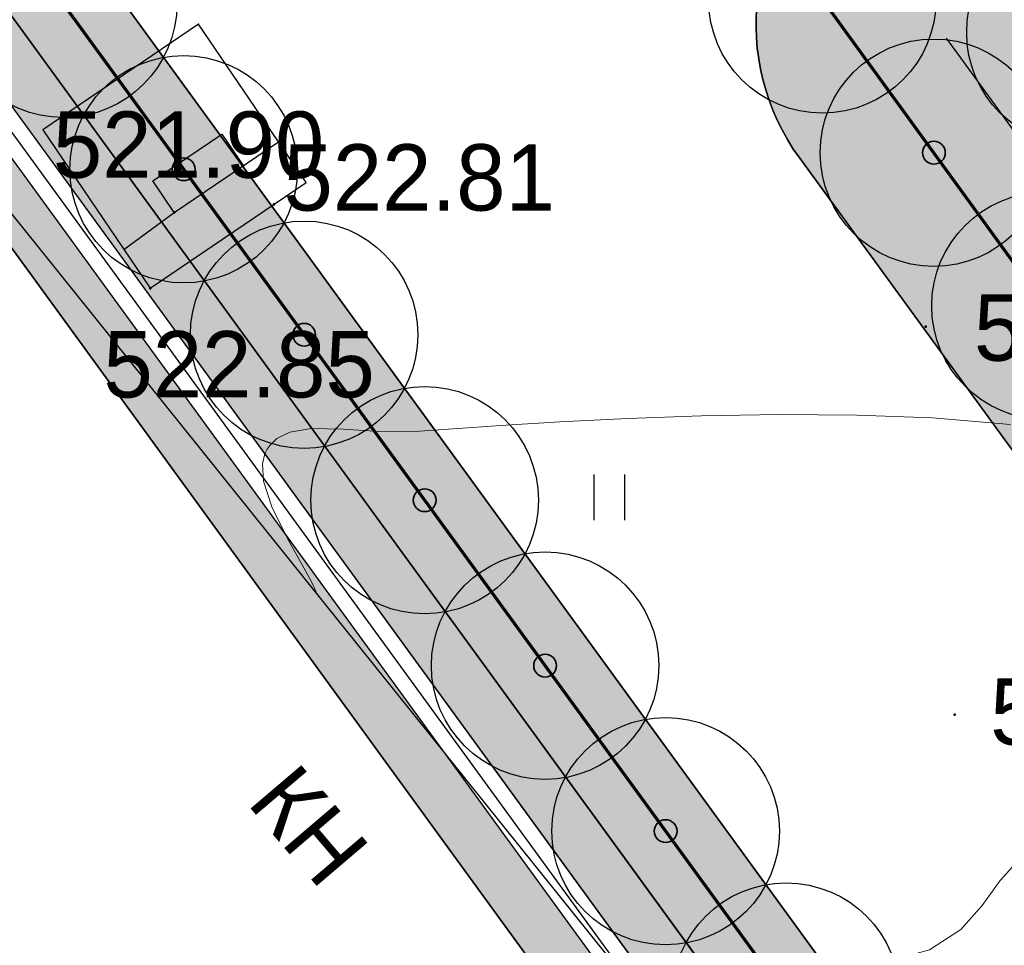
# Model space of a CAD drawing. Header units: millimetres. Extents: x -76021 to 1074922, y 19208 to 400534.
# Tile 8 of 108: x 173666 to 186649, y 72796 to 85008. Entities that reach past the tile are written whole.
import ezdxf

# ---------------------------------------------------------------- set-up
doc = ezdxf.new("R2010")
doc.units = ezdxf.units.MM
for name, color, linetype in [('(004) Точки рельефа', 7, 'Continuous'), ('(004a) Точки рельефа (отк.)', 7, 'Continuous'), ('(007) Здания', 7, 'Continuous'), ('(014) Водопровод', 5, 'ИК_Водопровод -------в--------'), ('(031) Горизонтали', 42, 'Continuous'), ('(035) Откосы', 7, 'Continuous'), ('(036) Растительность', 7, 'Continuous'), ('GLUXOY OG', 7, 'Continuous')]:
    doc.layers.add(name, color=color, linetype=linetype)
doc.layers.add('В3', color=5, linetype='производственный водопровод', lineweight=50)
doc.styles.add('D-431', font='txt')
doc.styles.add('P-131', font='txt')
doc.styles.get("Standard").update_dxf_attribs({"font": 'arial.ttf'})
doc.linetypes.add('GAZ_VOZDUSH', pattern='A,1,-2,["~",Standard,S=3,R=0,X=-1.5,Y=-1.5],-1,10', length=14)
doc.linetypes.add('ИК_Водопровод -------в--------', pattern='A,9,-0.6,["В",Standard,S=1.199999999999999,R=0,X=0,Y=-0.6],-1.199999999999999', length=10.8)
doc.linetypes.add('ОГРАДА_ГЛИН', pattern='A,4,["|",Standard,S=0.8,R=0,X=0,Y=-0.8],0.5,["|",Standard,S=0.8,R=0,X=0,Y=-0.8],3.5', length=8)
doc.linetypes.add('ОТКОСЫ_НЕУКР1', pattern='A,0.5,["|",Standard,S=-1.199999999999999,R=0,X=0,Y=1.199999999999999],1,["|",Standard,S=-0.5,R=0,X=0,Y=0.5],0.5', length=2)
doc.linetypes.add('производственный водопровод', pattern='A,5,-0.5,["В3",Standard,S=0.7,R=0,X=0,Y=-0.35],-2', length=7.5)

# ---------------------------------------------------------------- blocks, each defined once
blk = doc.blocks.new('I04010')
for p, q in [((-0.4122729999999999, 0.0071460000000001), (-0.4122729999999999, 1.207145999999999)), ((0.3877269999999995, 1.207145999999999), (0.3877269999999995, 0.0071460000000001))]:
    blk.add_line(p, q)
blk = doc.blocks.new('A$C05d28b1e')
at = {"layer": '(004) Точки рельефа', "color": 0}
blk.add_point((-98722, -119777), dxfattribs=at)
at = {"layer": '(004) Точки рельефа', "color": 7, "linetype": 'ByBlock', "lineweight": -2}
for p in [(-99043, -122260), (-99360, -123261), (-89136, -123768), (-88753.15272789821, -128887.1066959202)]:
    blk.add_point(p, dxfattribs=at)
at = {"layer": '(004a) Точки рельефа (отк.)', "color": 7, "linetype": 'ByBlock', "lineweight": -2}
blk.add_point((-97729, -122155), dxfattribs=at)
at = {"layer": '(007) Здания', "ltscale": 600}
blk.add_lwpolyline([(-104154.4730889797, -118399.2205113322), (-102445, -120717), (-89595.00000000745, -136725), (-92340.86969943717, -138929.1745150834)], dxfattribs=at)
at = {"layer": '(014) Водопровод', "linetype": 'GAZ_VOZDUSH', "ltscale": 600, "flags": 128}
for points in [[(-99042.99999999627, -122260), (-99324.60348315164, -121842.1088564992), (-98414.95742182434, -121229.1274538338), (-98133.93226198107, -121643.5506326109)], [(-99706.6954365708, -122749.7339448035), (-99042.99999999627, -122260), (-97669.72793458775, -121328.7682989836)]]:
    blk.add_lwpolyline(points, dxfattribs=at)
at = {"layer": '(031) Горизонтали', "color": 42, "linetype": 'Continuous', "lineweight": 0, "ltscale": 600}
for points in [[(-97160.44923301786, -127300.2753834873), (-97181.08421981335, -127246.5203059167), (-97238.81455989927, -127123.8410589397), (-97356.31238232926, -126908.3489443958), (-97541.96437086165, -126580.3346285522), (-97759.12595207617, -126143.6165985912), (-97867.63975301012, -125806.4193906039), (-97882.28665864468, -125578.6834198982), (-97850.02244652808, -125445.2907987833), (-97819.23197492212, -125385.4137931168), (-97780.76608488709, -125331.7036969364), (-97689.64935719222, -125245.0314876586), (-97520.01745184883, -125160.2682964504), (-97239.33774698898, -125113.1587323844), (-96815.9260046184, -125120.4463775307), (-96331.3773460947, -125149.7348614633), (-95806.5713984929, -125145.8172256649), (-95365.16379384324, -125113.7274498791), (-94737.16371645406, -125070.7179318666), (-93958.20267783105, -125023.6977319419), (-93063.9121894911, -124979.5759104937), (-92089.92376293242, -124945.2615278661), (-91071.8689096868, -124927.6636444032), (-90045.37914124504, -124933.6913204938), (-89046.08596913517, -124970.2536165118), (-88015.66520852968, -125057.7998297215)], [(-92467.24251278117, -133146.8787436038), (-92481.52070131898, -133111.7582005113), (-92525.51458906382, -133026.7291005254), (-92612.0857288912, -132873.5513602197), (-92715.49277892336, -132653.2047150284), (-92717.35109718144, -132419.8965517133), (-92467.69284668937, -132351.8065014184), (-91913.72074197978, -132313.4459604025), (-91177.00864527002, -132281.3311753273), (-90379.13041879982, -132231.9783928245), (-89641.65992480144, -132141.9038595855), (-89086.17102549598, -131987.6238222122), (-88672.71772420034, -131719.7634306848), (-88391.19141788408, -131404.1535075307), (-88153.53797050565, -131073.5923838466), (-87871.7032460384, -130760.8783908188)]]:
    blk.add_lwpolyline(points, dxfattribs=at)
at = {"layer": '(035) Откосы', "linetype": 'ОТКОСЫ_НЕУКР1', "ltscale": 600}
blk.add_lwpolyline([(-99360.00000000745, -123261), (-97304.6032579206, -121867.2116512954), (-98722, -119777), (-100777.3967420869, -121170.7883487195)], close=True, dxfattribs=at)
at = {"layer": '(036) Растительность', "linetype": 'Continuous', "xscale": 500, "yscale": 500, "zscale": 500}
blk.add_blockref('I04010', (-93300.47073029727, -126323.7146196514), dxfattribs=at)
at = {"layer": '(004) Точки рельефа', "linetype": 'ByBlock', "char_height": 875, "attachment_point": 4, "style": 'D-431'}
for s, insert in [('521.90', (-100643.9851459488, -121372.6764938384)), ('522.91', (-88499.74661632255, -123785.7050843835)), ('522.85', (-99978.3073081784, -124270.3386802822)), ('523.30', (-88285.13624943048, -128851.1964807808))]:
    blk.add_mtext(s, dxfattribs=dict(at, insert=insert))
at = {"layer": '(004a) Точки рельефа (отк.)', "linetype": 'ByBlock', "insert": (-97604, -121805), "char_height": 875, "attachment_point": 4, "style": 'D-431'}
blk.add_mtext('522.81', dxfattribs=at)
at = {"layer": '(007) Здания', "style": 'P-131'}
blk.add_text('КН', height=880, rotation=310.4615360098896, dxfattribs=at).set_placement((-98100.19541366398, -130051.3753987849))
blk = doc.blocks.new('фонтан разбрызгиватель')
h = blk.add_hatch(color=256)
h.dxf.hatch_style = 1
h.set_gradient(color1=(0, 0, 255), color2=(0, 0, 255), tint=1)
h.paths.add_polyline_path([(150, 3.552713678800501e-15, 1), (-150, 0, 1)])
at = {"lineweight": 35}
blk.add_circle((0, 0), 150, dxfattribs=at)

msp = doc.modelspace()

# ---------------------------------------------------------------- block references
at = {"color": 5, "lineweight": 50}
msp.add_blockref('A$C05d28b1e', (274748.0189126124, 204725.4916361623), dxfattribs=at)

# ---------------------------------------------------------------- next in the draw order: hatches: boundary and pattern name
at = {"true_color": 0xb1ab95}
h = msp.add_hatch(color=253, dxfattribs=at)
h.dxf.hatch_style = 1
edge = h.paths.add_edge_path(flags=17)
edge.add_line((190328.8115194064, 64219.34350759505), (189915.2989301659, 64787.52197525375))
edge.add_line((189915.2989301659, 64787.52197525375), (188931.7371165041, 63929.74618648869))
edge.add_line((188931.7371165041, 63929.74618648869), (151545.0957390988, 115300.0917611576))
edge.add_line((151545.0957390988, 115300.0917611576), (96229.85692333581, 199382.0937237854))
edge.add_arc((101661.2419605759, 203797.9805630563), 7000.000000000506, 211.2865698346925, 219.1121955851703, ccw=False)
edge.add_line((95679.17788481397, 200162.748879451), (95229.83590038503, 200902.1770030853))
edge.add_line((95229.8359003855, 200902.1770030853), (75953.59151628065, 230203.0577881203))
edge.add_line((75953.59151628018, 230203.0577881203), (203746.1376435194, 307844.0417010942))
edge.add_line((203746.1376435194, 307844.0417010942), (208840.8149549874, 298765.7102158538))
edge.add_line((208840.8149549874, 298765.7102158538), (206029.762004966, 297103.9444845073))
edge.add_line((206029.7620049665, 297103.9444845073), (209083.0761358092, 291938.9398554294))
edge.add_line((209083.0761358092, 291938.9398554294), (211777.9208457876, 293532.0085986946))
edge.add_line((211777.9208457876, 293532.0085986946), (265113.0759293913, 198492.7768546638))
edge.add_line((265113.0759293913, 198492.7768546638), (234488.7766821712, 178231.3811968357))
edge.add_line((234488.7766821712, 178231.3811968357), (234257.3093723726, 173182.1926990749))
edge.add_line((234257.3093723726, 173182.1926990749), (235613.6937479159, 171344.20502375))
edge.add_line((235613.6937479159, 171344.20502375), (214742.6378491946, 152596.9864922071))
edge.add_line((214742.6378491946, 152596.9864922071), (245709.9505198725, 112669.3462957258))
edge.add_line((245709.9505198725, 112669.3462957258), (199133.622313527, 72677.8930969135))
edge.add_line((199133.622313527, 72677.8930969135), (196266.373438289, 76016.19928271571))
edge.add_line((196266.373438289, 76016.19928271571), (191895.9370879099, 72262.46070618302))
edge.add_line((191895.9370879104, 72262.46070618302), (194913.0877567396, 68116.80688964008))
edge.add_line((194913.0877567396, 68116.80688964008), (196023.6318268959, 69085.32539300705))
edge.add_line((196023.6318268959, 69085.32539300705), (193482.8209173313, 72043.56346212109))
edge.add_line((193482.8209173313, 72043.56346212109), (196137.9211900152, 74324.01134400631))
edge.add_line((196137.9211900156, 74324.01134400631), (198679.2696412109, 71365.14742111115))
edge.add_line((198679.2696412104, 71365.14742111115), (246671.2362948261, 112572.0987257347))
edge.add_line((246671.2362948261, 112572.0987257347), (215694.8803442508, 152511.3988563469))
edge.add_line((215694.8803442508, 152511.3988563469), (236554.4461256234, 171248.2965041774))
edge.add_line((236554.4461256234, 171248.2965041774), (234967.9427161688, 173398.1102044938))
edge.add_line((234967.9427161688, 173398.1102044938), (235171.7490106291, 177843.9060218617))
edge.add_line((235171.7490106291, 177843.9060218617), (266041.9258541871, 198267.9771819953))
edge.add_line((266041.9258541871, 198267.9771819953), (204001.9566487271, 308818.532467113))
edge.add_line((204001.9566487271, 308818.532467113), (74969.9921882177, 230424.5339082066))
edge.add_line((74969.99218821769, 230424.5339082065), (150969.3871510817, 114901.5530220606))
edge.add_line((150969.3871510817, 114901.5530220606), (188815.639498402, 62899.68844796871))
edge.add_line((188815.639498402, 62899.68844796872), (190328.8115194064, 64219.34350759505))
h.paths.add_polyline_path([(150640.4108150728, 114673.816599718), (74407.93542932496, 230551.0916911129), (204148.1389374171, 309375.3843334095), (266572.6972397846, 198139.5202261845), (235562.0189126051, 177622.4916361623), (235374.0189126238, 173521.4916361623), (237092.018912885, 171193.4916358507), (216239.0189128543, 152462.4916358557), (247218.7345077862, 112518.8597547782), (198939.8664395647, 71061.73744806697), (199460.8595321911, 70455.15094666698), (196805.7592595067, 68174.70306478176), (196284.2618846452, 68781.87669641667), (195149.3806648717, 67792.1334795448), (196323.6013511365, 66178.71969820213), (201153.0474708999, 70326.6986983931), (200306.3625593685, 71312.48458604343), (248180.0016167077, 112421.6362517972), (217191.26140791, 152376.9039999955), (238032.7712905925, 171097.5831162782), (236084.6522564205, 173737.4091415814), (236244.9912410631, 177235.0164611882), (267501.5471645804, 197914.7205535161), (204403.9579426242, 310349.8750994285), (73424.33610126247, 230772.5678111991), (150064.7022270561, 114275.277860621), (188633.2003842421, 61281.0262874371), (190978.6170167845, 63326.49162984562), (190565.1044275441, 63894.67009750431), (188749.2980023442, 62311.08402595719)])
at = {"true_color": 0xbdffbd, "transparency": 33554687}
h = msp.add_hatch(color=254, dxfattribs=at)
h.dxf.hatch_style = 1
h.paths.add_polyline_path([(214820.8800540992, 216948.7253162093), (217126.1156239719, 218322.0207615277), (215603.6625730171, 220877.6346598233), (209171.3314113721, 217045.7091063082), (215496.6642266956, 206427.9048698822), (221928.9953883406, 210259.8304233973), (220406.5423373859, 212815.4443216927), (218101.3067675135, 211442.1488763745)], flags=16)
h.paths.add_polyline_path([(224023.6489053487, 225893.6638374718), (217321.8775845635, 221901.2249949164), (218844.3306355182, 219345.6110966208), (221149.5662053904, 220718.9065419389), (224429.9929188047, 215212.3301021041), (222124.7573489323, 213839.0346567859), (223647.210399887, 211283.4207584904), (230348.9817206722, 215275.8596010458)], flags=16)
h.paths.add_polyline_path([(198145.9180665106, 256389.507595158), (196714.6222119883, 258810.6963092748), (195945.5755586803, 258343.3554829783), (195452.2226863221, 259155.207035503), (180753.4366827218, 250222.9234517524), (181792.0743087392, 248513.7622885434), (184954.0224606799, 250435.2418966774), (185778.5186348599, 249078.4675946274)], flags=17)
h.paths.add_polyline_path([(112361.9479704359, 220188.4503307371), (111031.9257359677, 219380.2110810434), (111784.9358170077, 218141.0728544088), (110930.4036978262, 217621.7834914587), (111501.6587876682, 216681.7376184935), (112356.2343066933, 217201.0533550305), (113109.2443877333, 215961.9151283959), (114308.0171651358, 216690.3955891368)], flags=17)
h.paths.add_polyline_path([(105307.4471395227, 232868.8987692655), (103501.6980646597, 231771.5657776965), (104254.7081456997, 230532.427551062), (103400.2809094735, 230013.2019242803), (108385.7459097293, 221809.2211079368), (109240.2780289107, 222328.510470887), (109993.2881099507, 221089.3722442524), (111388.9133730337, 221937.4777016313)], flags=17)
h.paths.add_polyline_path([(156979.3206527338, 232925.0673546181), (156752.8632677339, 233297.7210673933), (159914.8114196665, 235219.2006755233), (158876.1737936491, 236928.3618387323), (144177.3877900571, 227996.0782549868), (144670.7406624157, 227184.2267024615), (143901.6940091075, 226716.8858761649), (144568.74273966, 225588.5022138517)], flags=17)
h.paths.add_polyline_path([(142502.740888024, 224367.1765615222), (141850.5488729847, 225470.4285141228), (141081.5022196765, 225003.087687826), (140588.1493473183, 225814.9392403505), (140331.7751728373, 225659.143596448), (141058.82151105, 224462.7307822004), (136016.7960795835, 221398.7497854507), (135886.9663763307, 221612.3949308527), (132969.5134724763, 219839.4922793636), (133454.8570661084, 219018.4821243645)], flags=17)
edge = h.paths.add_edge_path(flags=17)
edge.add_line((209900.1426716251, 266779.7772694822), (204300.5454405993, 276526.4190539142))
edge.add_line((204300.5454405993, 276526.4190539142), (202947.913577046, 275704.4401920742))
edge.add_line((202947.913577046, 275704.4401920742), (208270.9314103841, 266944.9892306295))
edge.add_line((208270.9314103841, 266944.9892306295), (204339.8607350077, 264556.1226907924))
edge.add_line((204339.8607350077, 264556.1226907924), (205066.9070732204, 263359.7098765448))
edge.add_line((205066.9070732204, 263359.7098765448), (200024.8816417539, 260295.7288797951))
edge.add_line((200024.8816417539, 260295.7288797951), (199297.8353035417, 261492.1416940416))
edge.add_line((199297.8353035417, 261492.1416940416), (199041.4611290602, 261336.3460501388))
edge.add_line((199041.4611290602, 261336.3460501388), (199534.8140014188, 260524.4944976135))
edge.add_line((199534.8140014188, 260524.4944976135), (198765.7673481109, 260057.1536713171))
edge.add_line((198765.7673481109, 260057.1536713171), (200211.9199181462, 257610.8332474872))
edge.add_line((200211.9199181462, 257610.8332474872), (208825.5364367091, 262702.8087484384))
edge.add_arc((207298.8793712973, 265285.3110629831), 2999.999999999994, 300.5896344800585, 389.8780372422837)
edge = h.paths.add_edge_path(flags=17)
edge.add_line((103051.5675112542, 200547.2891192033), (115708.5556294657, 208238.79553633))
edge.add_arc((114150.5991936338, 210802.5372830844), 3000.000000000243, 301.2865698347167, 389.0884551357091)
edge.add_line((116772.209793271, 212261.0152101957), (115281.051762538, 214941.3682182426))
edge.add_line((115281.051762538, 214941.3682182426), (114147.8820137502, 214252.7539651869))
edge.add_line((114147.8820137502, 214252.7539651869), (114900.8920947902, 213013.6157385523))
edge.add_line((114900.8920947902, 213013.6157385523), (114046.3165757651, 212494.3000020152))
edge.add_line((114046.3165757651, 212494.3000020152), (114409.7896270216, 211896.176067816))
edge.add_line((114409.7896270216, 211896.176067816), (101761.8205277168, 204210.1503833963))
edge.add_line((101761.8205277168, 204210.1503833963), (101398.4063783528, 204808.1773898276))
edge.add_line((101398.4063783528, 204808.1773898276), (100543.8077135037, 204288.847587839))
edge.add_line((100543.8077135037, 204288.847587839), (99790.79763168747, 205527.985815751))
edge.add_line((99790.79763168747, 205527.985815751), (97397.99005966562, 204073.9041161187))
edge.add_line((97397.99005966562, 204073.9041161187), (98929.8693286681, 201553.0744301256))
edge.add_arc((101493.6110754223, 203111.0308659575), 3000.000000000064, 211.2865698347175, 301.2865698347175)
h.paths.add_polyline_path([(97999.14992540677, 208476.2852043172), (98853.7485902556, 208995.6150063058), (98282.49350041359, 209935.660879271), (97427.85143572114, 209416.3047036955), (96674.8413539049, 210655.4429316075), (94282.07718811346, 209201.3876094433), (96359.35243577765, 205783.0652806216), (98752.16000567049, 207237.1469789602)], flags=17)
h.paths.add_polyline_path([(90752.37071206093, 222327.0793120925), (89897.62376441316, 221807.6594003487), (89144.61368259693, 223046.7976282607), (86751.95441519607, 221592.8060516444), (93243.43956422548, 210910.5487739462), (95636.20372788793, 212364.6040948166), (94883.19364762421, 213603.7423201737), (95737.83571231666, 214123.0984957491)], flags=17)
edge = h.paths.add_edge_path(flags=17)
edge.add_line((100492.1544576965, 234798.7562548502), (100855.6231213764, 234200.6395407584))
edge.add_line((100855.6231213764, 234200.6395407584), (101710.0503576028, 234719.8651675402))
edge.add_line((101710.0503576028, 234719.8651675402), (102463.0604386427, 233480.7269409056))
edge.add_line((102463.0604386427, 233480.7269409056), (104334.4125421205, 234617.9261401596))
edge.add_line((104334.4125421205, 234617.9261401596), (103714.5570330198, 235732.114941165))
edge.add_arc((101092.9464333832, 234273.6370140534), 2999.999999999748, 29.08845513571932, 121.286569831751)
edge.add_line((99534.98999768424, 236837.378760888), (85997.6410544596, 228610.8871751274))
edge.add_arc((87555.59749015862, 226047.1454282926), 2999.999999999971, 121.2865698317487, 211.2865698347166)
edge.add_line((84991.85574340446, 224489.1889924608), (85713.3167913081, 223301.9672161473))
edge.add_line((85713.3167913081, 223301.9672161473), (88105.97605657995, 224755.9587914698))
edge.add_line((88105.97605657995, 224755.9587914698), (87352.96597631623, 225995.0970168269))
edge.add_line((87352.96597631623, 225995.0970168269), (88207.712923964, 226514.5169285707))
edge.add_line((88207.712923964, 226514.5169285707), (87844.1853583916, 227112.7305704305))
edge.add_line((87844.1853583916, 227112.7305704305), (100492.1544576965, 234798.7562548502))
edge = h.paths.add_edge_path(flags=17)
edge.add_line((206429.5260647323, 217740.3337827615), (224718.2735818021, 228635.4691841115))
edge.add_line((224718.2735818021, 228635.4691841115), (228392.671244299, 222467.5668450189))
edge.add_line((228392.671244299, 222467.5668450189), (233629.6400466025, 225476.2868388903))
edge.add_line((233629.6400466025, 225476.2868388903), (230763.0187299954, 230465.9191189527))
edge.add_arc((228161.7554297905, 228971.4529122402), 2999.999999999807, 29.87803724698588, 120.0993965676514)
edge.add_line((226657.2505534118, 231566.9230193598), (203230.4818343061, 217987.2298150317))
edge.add_arc((204734.9867106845, 215391.759707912), 2999.999999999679, 120.0993965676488, 209.6273998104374)
edge.add_line((202127.2108544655, 213908.6868561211), (205080.5429171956, 208715.6661361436))
edge.add_line((205080.5429171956, 208715.6661361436), (210103.8834394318, 211572.4990714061))
edge.add_line((210103.8834394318, 211572.4990714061), (206429.5260647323, 217740.3337827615))
edge = h.paths.add_edge_path(flags=17)
edge.add_line((215489.0996818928, 196338.8022293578), (220126.3913766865, 198832.9888262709))
edge.add_arc((218705.3361244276, 201475.0717110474), 3000.000000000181, 298.2737704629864, 330.6005223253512)
edge.add_line((221318.9909833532, 200002.384276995), (224444.8141732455, 205549.945001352))
edge.add_arc((227058.4690321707, 204077.2575672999), 2999.999999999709, 120.9636571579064, 150.6005223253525, ccw=False)
edge.add_line((225514.9862276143, 206649.7390214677), (237068.7907628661, 213581.994489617))
edge.add_arc((235525.3079583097, 216154.4759437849), 2999.99999999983, 300.9636571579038, 389.8780372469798)
edge.add_line((238126.5712585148, 217648.9421504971), (236200.48088148, 221001.4891590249))
edge.add_line((236200.48088148, 221001.4891590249), (234625.9508510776, 223742.1113054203))
edge.add_line((234625.9508510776, 223742.1113054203), (229416.3894048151, 220749.137263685))
edge.add_line((229416.3894048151, 220749.137263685), (233090.787067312, 214581.2349245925))
edge.add_line((233090.787067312, 214581.2349245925), (214802.0395502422, 203686.0995232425))
edge.add_line((214802.0395502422, 203686.0995232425), (211127.6821755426, 209853.9342345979))
edge.add_line((211127.6821755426, 209853.9342345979), (206069.258151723, 206977.1488986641))
edge.add_line((206069.258151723, 206977.1488986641), (211460.2685734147, 197497.8122623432))
edge.add_arc((214068.0444296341, 198980.885114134), 2999.99999999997, 209.6273998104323, 298.2737704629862)
edge = h.paths.add_edge_path(flags=17)
edge.add_line((194192.9728349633, 196985.9511812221), (199241.3180521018, 187599.8654020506))
edge.add_line((199241.3180521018, 187599.8654020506), (206679.6983444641, 191600.6291342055))
edge.add_arc((205258.6430922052, 194242.7120189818), 3000.000000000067, 298.2737704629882, 389.6273998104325)
edge.add_line((207866.4189484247, 195725.7848707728), (202800.9094800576, 204632.7736779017))
edge.add_line((202800.9094800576, 204632.7736779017), (195139.3172180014, 200275.5358968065))
edge.add_arc((192052.2705328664, 199382.7002930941), 3213.566967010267, -6.30961949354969e-12, 16.13092597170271, ccw=False)
edge.add_arc((192052.2705328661, 199382.7002930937), 3213.566967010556, 311.77024430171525, 359.9999999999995, ccw=False)
edge = h.paths.add_edge_path(flags=17)
edge.add_line((190745.2686859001, 183030.2299659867), (197920.2766097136, 186889.3377759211))
edge.add_line((197920.2766097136, 186889.3377759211), (192871.9313925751, 196275.4235550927))
edge.add_arc((192052.2705328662, 199382.7002930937), 3213.566967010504, 223.1238736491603, 284.77729662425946, ccw=False)
edge.add_line((189706.7602736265, 197185.9767612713), (182063.1853497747, 192838.9856526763))
edge.add_line((182063.1853497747, 192838.9856526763), (186682.1305488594, 184251.2575985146))
edge.add_arc((189324.2134336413, 185672.3128507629), 2999.999999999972, 208.2737704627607, 298.2737704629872)
edge = h.paths.add_edge_path(flags=17)
edge.add_line((189911.5682307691, 201779.4494049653), (188415.0981299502, 204561.7465990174))
edge.add_line((188415.0981299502, 204561.7465990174), (188128.9854640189, 204387.8792151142))
edge.add_line((188128.9854640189, 204387.8792151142), (185951.4586267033, 207971.1735315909))
edge.add_line((185951.4586267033, 207971.1735315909), (179296.8900734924, 204113.7487009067))
edge.add_arc((180801.3949498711, 201518.2785937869), 2999.999999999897, 120.0993965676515, 208.273770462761)
edge.add_line((178159.3120650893, 200097.2233415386), (181352.4593855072, 194160.3958532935))
edge.add_line((181352.4593855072, 194160.3958532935), (188965.223847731, 198489.864689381))
edge.add_arc((192052.2705328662, 199382.7002930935), 3213.566967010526, 179.9999999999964, 196.1309259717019, ccw=False)
edge.add_arc((192052.2705328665, 199382.7002930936), 3213.566967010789, 131.7702443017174, 179.9999999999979, ccw=False)
edge = h.paths.add_edge_path(flags=17)
edge.add_line((202059.3730541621, 205936.6616060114), (198690.90197442, 211859.6461333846))
edge.add_arc((196083.1261182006, 210376.5732815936), 3000.000000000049, 29.62739981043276, 120.0993965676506)
edge.add_line((194578.6212418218, 212972.0433887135), (194085.6776655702, 212686.3009283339))
edge.add_line((194085.6776655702, 212686.3009283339), (196162.0429310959, 209269.4760573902))
edge.add_line((196162.0429310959, 209269.4760573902), (189698.7432330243, 205341.8029981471))
edge.add_line((189698.7432330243, 205341.8029981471), (191232.6096731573, 202489.9770310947))
edge.add_arc((192052.2705328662, 199382.7002930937), 3213.566967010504, 43.123873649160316, 104.77729662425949, ccw=False)
edge.add_line((194397.7807921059, 201579.4238249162), (202059.3730541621, 205936.6616060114))
edge = h.paths.add_edge_path(flags=17)
edge.add_line((164213.3013144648, 219576.7748846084), (163356.425273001, 220986.8328442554))
edge.add_line((163356.425273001, 220986.8328442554), (167159.3088611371, 223297.8015621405))
edge.add_line((167159.3088611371, 223297.8015621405), (163861.6343985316, 228724.3882553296))
edge.add_line((163861.6343985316, 228724.3882553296), (160699.6862465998, 226802.9086471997))
edge.add_line((160699.6862465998, 226802.9086471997), (159056.7495894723, 229506.492127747))
edge.add_line((159056.7495894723, 229506.492127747), (146556.0182203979, 222116.6323936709))
edge.add_arc((148266.2624116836, 219651.8677383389), 3000.000000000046, 124.7559020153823, 210.589634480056)
edge.add_line((145683.7600971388, 218125.2106729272), (151374.6735680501, 208498.4270661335))
edge.add_line((151374.6735680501, 208498.4270661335), (153745.9948775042, 209939.4518146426))
edge.add_line((153745.9948775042, 209939.4518146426), (152291.9022010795, 212332.2774431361))
edge.add_line((152291.9022010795, 212332.2774431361), (164213.3013144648, 219576.7748846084))
h.paths.add_polyline_path([(183974.4349599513, 211224.52386795), (183689.6048947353, 211693.2344878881), (183143.5248591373, 212591.8527985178), (182972.6087428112, 212487.9890359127), (183388.0637932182, 211804.3245706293), (176636.8771985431, 207701.7059478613), (176221.4221481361, 208385.3704131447), (172290.3514727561, 205996.5038733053), (172082.6239475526, 206338.3361059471), (160289.4119214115, 199171.7364864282), (158835.3192449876, 201564.5621149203), (156421.9761094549, 200098.0011849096), (158829.7007375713, 195944.3574203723)], flags=17)
edge = h.paths.add_edge_path(flags=17)
edge.add_line((138322.9200418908, 217249.6019040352), (127699.7112266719, 210969.6474955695))
edge.add_arc((129226.3682920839, 208387.1451810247), 3000.00000000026, 120.5896344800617, 209.0884551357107)
edge.add_line((126604.7576924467, 206928.6672539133), (137798.0282308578, 186808.7901254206))
edge.add_arc((140419.6388304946, 188267.268052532), 2999.999999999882, 209.0884551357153, 301.2865699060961)
edge.add_line((141977.5952695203, 185703.5263077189), (155410.6444996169, 193866.6361787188))
edge.add_line((155410.6444996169, 193866.6361787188), (153002.9198715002, 198020.2799432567))
edge.add_line((153002.9198715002, 198020.2799432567), (151998.6745921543, 197410.0116108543))
edge.add_line((151998.6745921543, 197410.0116108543), (146909.3502246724, 205784.9013105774))
edge.add_line((146909.3502246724, 205784.9013105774), (147956.0983411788, 206420.9981293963))
edge.add_line((147956.0983411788, 206420.9981293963), (142240.4236777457, 216089.667919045))
edge.add_arc((139657.9213632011, 214563.0108536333), 2999.99999999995, 30.58963448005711, 116.4233669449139)
edge = h.paths.add_edge_path(flags=17)
edge.add_line((196998.758207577, 251064.703188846), (187855.9475715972, 245659.8923677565))
edge.add_line((187855.9475715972, 245659.8923677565), (188900.8454395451, 243940.4294764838))
edge.add_line((188900.8454395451, 243940.4294764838), (185738.8972876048, 242018.9498683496))
edge.add_line((185738.8972876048, 242018.9498683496), (189036.5717502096, 236592.3631751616))
edge.add_line((189036.5717502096, 236592.3631751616), (192839.4553383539, 238903.3318930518))
edge.add_line((192839.4553383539, 238903.3318930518), (193696.3313798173, 237493.2739334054))
edge.add_line((193696.3313798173, 237493.2739334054), (204596.1777995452, 244108.0986252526))
edge.add_line((204596.1777995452, 244108.0986252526), (201107.9187848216, 250008.8586474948))
edge.add_arc((198525.4164702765, 248482.201582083), 3000.000000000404, 30.5896344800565, 120.5896610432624)
edge = h.paths.add_edge_path(flags=17)
edge.add_arc((212280.8176183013, 256613.7646137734), 2999.9999999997, 29.87803724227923, 120.5896344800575)
edge.add_line((210754.1605528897, 259196.2669283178), (205607.1004533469, 256153.5607813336))
edge.add_arc((207133.7575187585, 253571.058466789), 2999.99999999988, 120.589634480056, 210.5896344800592)
edge.add_line((204551.255204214, 252044.4014013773), (208039.514218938, 246143.6413791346))
edge.add_line((208039.514218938, 246143.6413791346), (209464.3959163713, 243798.8847494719))
edge.add_line((209464.3959163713, 243798.8847494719), (213908.4678224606, 246499.4962504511))
edge.add_line((213908.4678224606, 246499.4962504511), (215414.1784507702, 244021.7291597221))
edge.add_line((215414.1784507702, 244021.7291597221), (221098.7118912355, 247287.5819956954))
edge.add_line((221098.7118912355, 247287.5819956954), (214882.0809186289, 258108.2308202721))
edge = h.paths.add_edge_path(flags=17)
edge.add_line((225781.4275314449, 239136.8614991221), (223091.3334999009, 243819.2309285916))
edge.add_line((223091.3334999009, 243819.2309285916), (217492.0815616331, 240602.3736414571))
edge.add_line((217492.0815616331, 240602.3736414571), (218997.7921899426, 238124.606550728))
edge.add_line((218997.7921899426, 238124.606550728), (214553.9731655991, 235424.148723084))
edge.add_line((214553.9731655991, 235424.148723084), (217362.4902366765, 230802.5095836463))
edge.add_line((217362.4902366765, 230802.5095836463), (224684.6691074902, 235046.9251854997))
edge.add_arc((223180.1642311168, 237642.395292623), 3000.000000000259, 300.0993965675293, 389.8780372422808)
h.paths.add_polyline_path([(213901.1204328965, 228796.0723935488), (212589.7435156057, 230954.0478425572), (201822.0281873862, 224410.6307986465), (202029.7557125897, 224068.7985660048), (198098.6850372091, 221679.9320261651), (198514.1400876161, 220996.2675608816), (191762.9534929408, 216893.6489381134), (191347.4984425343, 217577.3134033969), (191176.5823262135, 217473.4496407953), (192007.9564239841, 216105.3571661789)], flags=17)
h.paths.add_polyline_path([(220749.6149157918, 219078.2306395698), (222796.7955859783, 215641.8006164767), (218501.2580571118, 213082.8247787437), (216454.0773869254, 216519.2548018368)], flags=16)
edge = h.paths.add_edge_path(flags=17)
edge.add_line((126035.6612326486, 228965.7470213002), (124411.9581276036, 227979.0412765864))
edge.add_line((124411.9581276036, 227979.0412765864), (123678.8894279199, 229185.3643676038))
edge.add_line((123678.8894279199, 229185.3643676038), (116457.6880194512, 225168.0008190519))
edge.add_line((116457.6880194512, 225168.0008190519), (121741.4954621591, 215670.3695277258))
edge.add_arc((124363.1060617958, 217128.8474548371), 2999.999999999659, 209.0884551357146, 300.5896344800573)
edge.add_line((125889.7631272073, 214546.3451402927), (132421.8561402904, 218407.8192981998))
edge.add_line((132421.8561402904, 218407.8192981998), (131358.6790659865, 220206.2960598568))
edge.add_line((131358.6790659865, 220206.2960598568), (126035.6612326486, 228965.7470213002))
edge = h.paths.add_edge_path(flags=17)
edge.add_line((181938.3257366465, 178293.3791251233), (154215.0541750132, 163382.3023797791))
edge.add_arc((152793.9989227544, 166024.3852645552), 2999.999999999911, 209.0884551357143, 298.2737704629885, ccw=False)
edge.add_line((150172.3883231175, 164565.9073374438), (147155.1258125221, 169989.4295125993))
edge.add_line((147155.1258125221, 169989.4295125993), (155925.2097841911, 174868.4813036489))
edge.add_line((155925.2097841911, 174868.4813036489), (159609.9109477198, 168683.2833438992))
edge.add_line((159609.9109477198, 168683.2833438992), (174558.3815481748, 177588.51925921))
edge.add_line((174558.3815481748, 177588.51925921), (170873.947718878, 183773.2684674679))
edge.add_line((170873.947718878, 183773.2684674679), (179811.7554582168, 188580.505479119))
edge.add_line((179811.7554582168, 188580.505479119), (183159.3533691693, 182356.5172621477))
edge.add_arc((180517.2704843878, 180935.4620098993), 2999.999999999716, -61.72622953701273, 28.27377046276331, ccw=False)
edge = h.paths.add_edge_path(flags=17)
edge.add_line((143726.8553784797, 182085.8729428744), (170853.2707813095, 198570.284303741))
edge.add_arc((172411.2272203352, 196006.542558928), 2999.999999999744, 28.273794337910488, 121.2865699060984, ccw=False)
edge.add_line((175053.309512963, 197427.598912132), (178864.3852900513, 190341.8940689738))
edge.add_line((178864.3852900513, 190341.8940689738), (169849.3746297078, 185493.1331456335))
edge.add_line((169849.3746297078, 185493.1331456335), (166164.9408004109, 191677.8823538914))
edge.add_line((166164.9408004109, 191677.8823538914), (151216.4701999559, 182772.6464385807))
edge.add_line((151216.4701999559, 182772.6464385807), (154901.1713634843, 176587.448478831))
edge.add_line((154901.1713634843, 176587.448478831), (146182.8071944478, 171737.1699123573))
edge.add_line((146182.8071944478, 171737.1699123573), (142663.2012178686, 178063.65327095))
edge.add_arc((145284.811817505, 179522.1311980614), 2999.999999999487, 121.28656990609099, 209.0884551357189, ccw=False)
h.paths.add_polyline_path([(165470.3161239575, 188936.0770072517), (160573.4033410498, 186018.8445522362), (162108.7888436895, 183441.5220349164), (164428.3791092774, 184823.3689872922), (167703.8681815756, 179325.0809503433), (165384.2779159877, 177943.2339979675), (166919.6634186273, 175365.9114806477), (171816.576201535, 178283.1439356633)], flags=16)
h.paths.add_polyline_path([(163666.0629044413, 176919.6436628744), (161346.4726388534, 175537.7967104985), (158070.9835665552, 181036.0847474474), (160390.5738321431, 182417.9316998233), (158855.1883295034, 184995.254217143), (153958.2755465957, 182078.0217621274), (160304.5356241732, 171425.0886905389), (165201.448407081, 174342.3211455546)], flags=16)
h.paths.add_polyline_path([(164011.6043034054, 183178.2857793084), (159716.066774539, 180619.3099415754), (161763.2474447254, 177182.8799184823), (166058.7849735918, 179741.8557562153)], flags=16)
edge = h.paths.add_edge_path()
edge.add_arc((140227.1149719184, 162323.7074873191), 3000.000000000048, 15.94914245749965, 119.0884551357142)
edge.add_line((138768.637044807, 164945.3180869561), (136829.4704326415, 163866.5035211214))
edge.add_line((136829.4704326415, 163866.5035211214), (119327.7353073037, 195325.8307167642))
edge.add_line((119327.7353073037, 195325.8307167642), (121949.345906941, 196784.308643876))
edge.add_arc((120490.8679798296, 199405.9192435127), 2999.999999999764, 299.0884551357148, 389.0884551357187)
edge.add_line((123112.4785794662, 200864.3971706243), (121394.1241307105, 203953.1351988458))
edge.add_arc((118772.5135310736, 202494.6572717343), 2999.999999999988, 29.08845513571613, 121.2865698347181)
edge.add_line((117214.5570952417, 205058.3990184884), (105296.4736441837, 197815.9164872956))
edge.add_arc((101661.2419605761, 203797.9805630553), 6999.999999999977, 219.1121955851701, 301.28656983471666, ccw=False)
edge.add_line((96229.85692333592, 199382.0937237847), (151545.0957390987, 115300.0917611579))
edge.add_line((151545.0957390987, 115300.0917611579), (188931.7371165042, 63929.74618648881))
edge.add_line((188931.7371165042, 63929.74618648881), (189915.2989301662, 64787.52197525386))
edge.add_line((189915.2989301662, 64787.52197525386), (169182.6885089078, 93274.73887317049))
edge.add_line((169182.6885089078, 93274.73887317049), (148747.3285322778, 143403.5520653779))
edge.add_line((148747.3285322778, 143403.5520653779), (143111.6329168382, 163148.0594906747))
edge = h.paths.add_edge_path(flags=17)
edge.add_line((175632.1568957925, 273670.0737452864), (178792.1255034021, 272898.9716775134))
edge.add_line((178792.1255034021, 272898.9716775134), (179563.227571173, 276058.9402851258))
edge.add_line((179563.227571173, 276058.9402851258), (182723.1961787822, 275287.8382173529))
edge.add_line((182723.1961787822, 275287.8382173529), (183494.2982465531, 278447.8068249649))
edge.add_line((183494.2982465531, 278447.8068249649), (186654.2668541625, 277676.704757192))
edge.add_line((186654.2668541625, 277676.704757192), (187425.3689219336, 280836.6733648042))
edge.add_line((187425.3689219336, 280836.6733648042), (190585.3375295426, 280065.5712970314))
edge.add_line((190585.3375295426, 280065.5712970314), (191356.4395973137, 283225.5399046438))
edge.add_line((191356.4395973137, 283225.5399046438), (198084.5022487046, 281583.7441570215))
edge.add_line((198084.5022487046, 281583.7441570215), (199027.0565388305, 282156.5235831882))
edge.add_line((199027.0565388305, 282156.5235831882), (200507.1151559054, 279720.9689256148))
edge.add_line((200507.1151559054, 279720.9689256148), (201958.5073806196, 280602.9633256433))
edge.add_line((201958.5073806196, 280602.9633256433), (196948.466709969, 289323.4247673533))
edge.add_arc((194347.2034096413, 287828.9585608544), 2999.999999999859, 29.87803724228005, 120.0548210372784)
edge.add_line((192844.7182375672, 290425.5983717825), (161940.6008860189, 272543.650370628))
edge.add_arc((163443.0860580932, 269947.0105596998), 3000.000000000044, 120.0548210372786, 211.2865699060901)
edge.add_line((160879.3443132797, 268389.0541206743), (163966.9089127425, 263308.2199874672))
edge.add_line((163966.9089127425, 263308.2199874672), (164992.405610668, 263931.4025630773))
edge.add_line((164992.405610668, 263931.4025630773), (166082.9751179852, 262136.7833417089))
edge.add_line((166082.9751179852, 262136.7833417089), (166128.2197974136, 262164.2780142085))
edge.add_line((166128.2197974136, 262164.2780142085), (167770.0155450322, 268892.3406656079))
edge.add_line((167770.0155450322, 268892.3406656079), (170929.9841526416, 268121.238597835))
edge.add_line((170929.9841526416, 268121.238597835), (171701.0862204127, 271281.2072054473))
edge.add_line((171701.0862204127, 271281.2072054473), (174861.0548280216, 270510.1051376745))
edge.add_line((174861.0548280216, 270510.1051376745), (175632.1568957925, 273670.0737452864))
edge = h.paths.add_edge_path(flags=17)
edge.add_line((123057.3584845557, 235990.6098385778), (124699.1542321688, 242718.6724899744))
edge.add_line((124699.1542321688, 242718.6724899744), (127859.1228397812, 241947.5704222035))
edge.add_line((127859.1228397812, 241947.5704222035), (128630.2249075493, 245107.539029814))
edge.add_line((128630.2249075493, 245107.539029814), (131790.1935151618, 244336.4369620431))
edge.add_line((131790.1935151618, 244336.4369620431), (132561.2955829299, 247496.4055696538))
edge.add_line((132561.2955829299, 247496.4055696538), (135721.2641905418, 246725.3035018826))
edge.add_line((135721.2641905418, 246725.3035018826), (136492.3662583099, 249885.2721094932))
edge.add_line((136492.3662583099, 249885.2721094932), (139652.3348659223, 249114.1700417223))
edge.add_line((139652.3348659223, 249114.1700417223), (140423.4369336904, 252274.1386493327))
edge.add_line((140423.4369336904, 252274.1386493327), (143583.4055413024, 251503.0365815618))
edge.add_line((143583.4055413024, 251503.0365815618), (144354.5076090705, 254663.0051891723))
edge.add_line((144354.5076090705, 254663.0051891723), (147514.4762166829, 253891.9031214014))
edge.add_line((147514.4762166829, 253891.9031214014), (148285.578284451, 257051.8717290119))
edge.add_line((148285.578284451, 257051.8717290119), (155013.640935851, 255410.0759813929))
edge.add_line((155013.640935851, 255410.0759813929), (155058.8856152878, 255437.5706538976))
edge.add_line((155058.8856152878, 255437.5706538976), (153968.3161079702, 257232.189875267))
edge.add_line((153968.3161079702, 257232.189875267), (154993.8128058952, 257855.372450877))
edge.add_line((154993.8128058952, 257855.372450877), (151722.0079826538, 263239.3885864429))
edge.add_arc((149158.2662378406, 261681.432147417), 2999.999999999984, 31.28656990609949, 120.0548210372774)
edge.add_line((147655.7810657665, 264278.0719583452), (127050.7391705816, 252355.4441887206))
edge.add_line((127050.7391705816, 252355.4441887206), (110148.557772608, 242575.3904364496))
edge.add_arc((111651.0429446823, 239978.7506255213), 3000.000000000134, 120.0548210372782, 209.0884551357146)
edge.add_line((109029.4323450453, 238520.2726984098), (115485.3694013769, 226915.7412188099))
edge.add_line((115485.3694013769, 226915.7412188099), (122639.4869877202, 230895.7840936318))
edge.add_line((122639.4869877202, 230895.7840936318), (121971.1597064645, 231995.5700101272))
edge.add_line((121971.1597064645, 231995.5700101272), (123594.8628115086, 232982.2757548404))
edge.add_line((123594.8628115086, 232982.2757548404), (122114.8041944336, 235417.8304124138))
edge.add_line((122114.8041944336, 235417.8304124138), (123057.3584845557, 235990.6098385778))
edge = h.paths.add_edge_path(flags=17)
edge.add_arc((192052.2705328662, 199382.7002930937), 1697.05393394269, -180, 0, ccw=False)
edge.add_arc((192052.2705328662, 199382.7002930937), 1697.05393394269, 0, 180, ccw=False)
edge = h.paths.add_edge_path()
edge.add_line((194002.3969308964, 100264.8472664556), (182386.0377944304, 90725.1955109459))
edge.add_arc((180482.1004887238, 93043.60503817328), 3000.000000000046, 216.046620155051, 309.3937167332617, ccw=False)
edge.add_line((178056.4851077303, 91278.2750340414), (174519.7920753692, 96137.79534869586))
edge.add_arc((176945.4074563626, 97903.1253528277), 2999.999999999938, 129.3937167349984, 216.0466201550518, ccw=False)
edge.add_line((175041.4701505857, 100221.5348799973), (186386.6477079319, 109538.4853751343))
edge.add_arc((188290.5850137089, 107220.0758479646), 3000.00000000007, 39.393716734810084, 129.3937167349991, ccw=False)
edge.add_line((190608.9945408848, 109124.013153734), (194416.8691523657, 104487.194099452))
edge.add_arc((192098.4596251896, 102583.2567936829), 3000.000000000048, -50.60628326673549, 39.393716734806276, ccw=False)
h.paths.add_polyline_path([(225909.0974369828, 121284.1127244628), (227170.7738567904, 119739.0249970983), (227174.8170141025, 119742.3442395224)], flags=17)
edge = h.paths.add_edge_path()
edge.add_line((164910.9418021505, 145006.0709647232), (257456.2081396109, 212136.7389124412))
edge.add_line((257456.2081396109, 212136.7389124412), (211777.9208457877, 293532.0085986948))
edge.add_line((211777.9208457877, 293532.0085986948), (209083.0761358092, 291938.9398554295))
edge.add_line((209083.0761358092, 291938.9398554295), (206029.7620049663, 297103.9444845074))
edge.add_line((206029.7620049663, 297103.9444845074), (208840.8149549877, 298765.7102158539))
edge.add_line((208840.8149549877, 298765.7102158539), (203746.1376435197, 307844.0417010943))
edge.add_line((203746.1376435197, 307844.0417010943), (75953.59151628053, 230203.0577881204))
edge.add_line((75953.59151628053, 230203.0577881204), (95229.83590038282, 200902.1770030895))
edge.add_line((95229.83590038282, 200902.1770030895), (78625.25142780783, 228226.3469354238))
edge.add_line((78625.25142780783, 228226.3469354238), (77404.85222082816, 230234.6112962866))
edge.add_line((77404.85222082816, 230234.6112962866), (82147.77445123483, 233116.8307100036))
edge.add_line((82147.77445123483, 233116.8307100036), (83368.17366180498, 231108.5663432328))
edge.add_line((83368.17366180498, 231108.5663432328), (103750.0970635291, 243494.4272742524))
edge.add_line((103750.0970635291, 243494.4272742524), (190841.4046745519, 293887.7847859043))
edge.add_arc((194347.2034097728, 287828.9585606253), 7000.000000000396, 29.878037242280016, 120.05482104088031, ccw=False)
edge.add_line((200416.8177772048, 291316.0463757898), (232723.4201852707, 235083.2732043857))
edge.add_line((232723.4201852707, 235083.2732043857), (241594.922325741, 219641.56375895))
edge.add_arc((235525.3079583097, 216154.4759437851), 6999.999999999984, -59.036342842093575, 29.878037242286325, ccw=False)
edge.add_line((239126.7678356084, 210152.0192173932), (228480.3824426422, 203764.2130942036))
edge.add_arc((230023.8652471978, 201191.7316400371), 2999.999999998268, 120.9636571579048, 150.6005223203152)
edge.add_line((227410.2103884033, 202664.4190743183), (225088.4205453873, 198543.8180811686))
edge.add_arc((217247.4559690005, 202961.8803840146), 8999.999999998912, 298.2737704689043, 330.60052232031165, ccw=False)
edge.add_line((221510.621726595, 195035.6317301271), (158759.5676499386, 161284.7166788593))
edge.add_arc((160180.6229024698, 158642.6337942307), 2999.999999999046, 118.2737704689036, 165.4416731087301)
edge.add_line((157276.9461439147, 159396.7301288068), (154192.3388690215, 147519.331920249))
edge.add_arc((157096.0156275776, 146765.2355856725), 3000.000000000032, 165.4416731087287, 202.1786080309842)
edge.add_line((154317.9808545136, 145632.7503541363), (170267.5081430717, 106507.8768567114))
edge.add_arc((173045.5429161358, 107640.3620882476), 3000.000000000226, 202.1786080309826, 309.3937167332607)
edge.add_line((174949.4802218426, 105321.95256102), (183848.0646334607, 112629.6980780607))
edge.add_arc((181944.127327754, 114948.107605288), 2999.99999999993, 309.3937167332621, 399.3937167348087)
edge.add_line((184262.5368549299, 116852.0449110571), (182358.599549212, 119170.4544381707))
edge.add_line((182358.599549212, 119170.4544381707), (184450.9795166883, 120888.7704782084))
edge.add_line((184450.9795166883, 120888.7704782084), (164910.9418021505, 145006.0709647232))
h.paths.add_polyline_path([(232804.5179377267, 119188.7985941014), (230271.7811197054, 122278.0383425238), (230269.7595410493, 122276.3787213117)], flags=17)
edge = h.paths.add_edge_path()
edge.add_line((214580.1755717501, 86091.88017936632), (201888.8513756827, 101756.1528732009))
edge.add_line((201888.8513756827, 101756.1528732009), (198859.3895325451, 99077.57186931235))
edge.add_line((198859.3895325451, 99077.57186931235), (184472.6515712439, 87262.8140406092))
edge.add_arc((186376.588876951, 84944.40451338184), 3000.000000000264, 129.3937167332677, 216.046620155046)
edge.add_line((183950.9734959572, 83179.07450925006), (191895.9370879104, 72262.46070618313))
edge.add_line((191895.9370879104, 72262.46070618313), (196266.3734382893, 76016.19928271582))
edge.add_line((196266.3734382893, 76016.19928271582), (199133.6223135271, 72677.89309691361))
edge.add_line((199133.6223135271, 72677.89309691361), (214580.1755717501, 86091.88017936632))

# ---------------------------------------------------------------- next in the draw order: linework, layer by layer
for points in [[(191025.1940350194, 63367.11199350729), (188633.2003842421, 61281.0262874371), (150064.7022270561, 114275.277860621), (73424.33610126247, 230772.5678111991), (204403.9579426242, 310349.8750994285), (267501.5471645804, 197914.7205535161), (236244.9912410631, 177235.0164611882), (236084.6522564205, 173737.4091415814), (238032.7712905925, 171097.5831162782), (217191.26140791, 152376.9039999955), (248180.0016167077, 112421.6362517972), (200306.3625593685, 71312.48458604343), (201153.0474708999, 70326.6986983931), (196323.6013511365, 66178.71969820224)], [(208840.8149549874, 298765.7102158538), (203746.1376435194, 307844.0417010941), (75953.59151628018, 230203.0577881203), (151545.0957390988, 115300.0917611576), (188931.7371165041, 63929.74618648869), (189915.2989301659, 64787.52197525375)], [(73424.33610126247, 230772.5678111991), (150064.7022270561, 114275.277860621), (188633.2003842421, 61281.0262874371), (190978.6170167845, 63326.49162984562), (190565.1044275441, 63894.67009750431), (188749.2980023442, 62311.08402595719), (150640.4108150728, 114673.816599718), (74407.93542932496, 230551.0916911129)]]:
    msp.add_lwpolyline(points)
for points in [[(74969.99218821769, 230424.5339082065), (150969.3871510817, 114901.5530220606), (188815.639498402, 62899.68844796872), (190328.8115194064, 64219.34350759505), (189915.2989301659, 64787.52197525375), (188931.7371165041, 63929.74618648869), (151545.0957390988, 115300.0917611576), (96229.85692333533, 199382.0937237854, -0.0341590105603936)], [(143111.6329168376, 163148.0594906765), (148747.3285322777, 143403.5520653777), (169182.6885089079, 93274.73887317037), (194438.109762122, 58573.0467818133, -0.376197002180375), (194080.6712714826, 54634.55218416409), (202849.0839278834, 62979.35426461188, -0.4532845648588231), (198355.2609436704, 63387.15962441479), (183950.9734959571, 83179.07450925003, -0.3972050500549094), (184472.6515712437, 87262.8140406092), (225909.0974369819, 121284.1127244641), (227174.8170141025, 119742.3442395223), (230271.7811197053, 122278.0383425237), (229002.7423001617, 123823.8499847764), (212497.922969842, 143921.6390578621), (182358.5995492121, 119170.4544381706), (184262.5368549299, 116852.044911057, -0.4142135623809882), (183848.0646334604, 112629.6980780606), (174949.4802218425, 105321.9525610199, -0.5052190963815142), (170267.5081430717, 106507.8768567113), (154317.9808545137, 145632.750354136, -0.1616822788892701), (154192.3388690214, 147519.3319202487), (157276.9461439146, 159396.7301288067, -0.2087647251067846)], [(170267.5081430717, 106507.8768567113, 0.505219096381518), (174949.4802218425, 105321.9525610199), (183848.0646334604, 112629.6980780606, 0.4142135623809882), (184262.5368549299, 116852.044911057), (182358.5995492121, 119170.4544381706), (212497.922969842, 143921.6390578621), (229002.7423001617, 123823.8499847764), (230271.7811197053, 122278.0383425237), (230269.7595410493, 122276.3787213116), (232804.5179377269, 119188.7985941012), (229708.8514958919, 116647.4017125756), (227170.7738567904, 119739.0249970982), (227174.8170141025, 119742.3442395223), (225909.0974369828, 121284.1127244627), (198859.3895325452, 99077.57186931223), (184472.6515712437, 87262.81404060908, 0.3972050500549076), (183950.9734959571, 83179.07450924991), (191895.9370879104, 72262.46070618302), (196266.373438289, 76016.19928271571), (199133.622313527, 72677.8930969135), (245709.9505198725, 112669.3462957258), (214742.6378491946, 152596.9864922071)]]:
    msp.add_lwpolyline(points, format="xyb")
msp.add_lwpolyline([(143111.632916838, 163148.0594906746, 0.4830922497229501), (138768.6370448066, 164945.318086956), (136829.4704326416, 163866.5035211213), (119327.7353073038, 195325.8307167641), (121949.3459069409, 196784.3086438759, 0.4142135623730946), (123112.4785794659, 200864.3971706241), (121394.1241307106, 203953.1351988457, 0.4254953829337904), (117214.5570952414, 205058.3990184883), (105296.4736441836, 197815.9164872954, -0.3747521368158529), (96229.8569233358, 199382.0937237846), (151545.0957390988, 115300.0917611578), (188931.7371165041, 63929.74618648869), (189915.2989301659, 64787.52197525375), (169182.6885089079, 93274.73887317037), (148747.3285322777, 143403.5520653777)], format="xyb", close=True)
at = {"lineweight": 30}
for points in [[(151545.0957390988, 115300.0917611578), (188931.7371165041, 63929.74618648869)], [(169182.6885089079, 93274.73887317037), (194438.1097621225, 58573.0467818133)], [(189915.2989301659, 64787.52197525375), (169182.6885089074, 93274.73887317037)], [(185882.9814353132, 84765.68893067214), (193827.9450272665, 73849.07512760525)], [(198355.2609436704, 63387.15962441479), (183950.9734959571, 83179.07450925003)], [(183950.9734959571, 83179.07450924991), (191895.9370879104, 72262.46070618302)]]:
    msp.add_lwpolyline(points, dxfattribs=at)
for points in [[(183950.9734959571, 83179.07450925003, -0.3972050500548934), (184472.6515712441, 87262.8140406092)], [(184472.6515712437, 87262.81404060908, 0.3972050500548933), (183950.9734959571, 83179.07450924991)]]:
    msp.add_lwpolyline(points, format="xyb", dxfattribs=at)
at = {"color": 6, "transparency": 33554687}
for centre in [(184250.0842314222, 85274.29442825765), (174239.5453316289, 85217.36990625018), (187653.2005075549, 84839.56269885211), (185721.1925681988, 83252.94827742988), (175828.342335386, 83034.31606338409), (187192.3009049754, 81231.60212660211), (177417.1393391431, 80851.262220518), (179005.9363429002, 78668.2083776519), (180594.7333466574, 76485.1545347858), (182183.5303504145, 74302.10069191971), (183772.3273541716, 72119.04684905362)]:
    msp.add_circle(centre, 1500, dxfattribs=at)
at = {"layer": 'GLUXOY OG', "color": 186, "linetype": 'ОГРАДА_ГЛИН', "lineweight": 30, "ltscale": 400}
for points in [[(188749.2980023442, 62311.08402595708), (150640.4108150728, 114673.816599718), (74407.93542932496, 230551.0916911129), (204148.1389374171, 309375.3843334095), (266572.6972397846, 198139.5202261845), (235562.0189126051, 177622.4916361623), (235374.0189126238, 173521.4916361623), (237092.018912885, 171193.4916358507), (216239.0189128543, 152462.4916358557), (247218.7345077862, 112518.8597547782)], [(246671.2362948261, 112572.0987257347), (215694.8803442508, 152511.3988563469), (236554.4461256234, 171248.2965041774), (234967.9427161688, 173398.1102044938), (235171.7490106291, 177843.9060218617), (266041.9258541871, 198267.9771819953), (204001.9566487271, 308818.5324671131), (74969.99218821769, 230424.5339082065), (150969.3871510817, 114901.5530220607), (188815.639498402, 62899.68844796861)]]:
    msp.add_lwpolyline(points, dxfattribs=at)
at = {"layer": 'GLUXOY OG', "color": 186, "lineweight": 30, "ltscale": 400}
msp.add_lwpolyline([(246944.985401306, 112545.4792402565), (215966.9496285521, 152486.9452461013), (236823.2325192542, 171220.894070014), (235170.9808143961, 173459.800920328), (235366.8839616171, 177733.198829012), (266307.3115469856, 198203.7487040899), (204075.0477930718, 309096.9584002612), (74688.96380877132, 230487.8127996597), (150804.8989830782, 114787.6848108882), (188782.4687503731, 62605.3862369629)], dxfattribs=at)
at = {"layer": 'В3', "lineweight": 70, "ltscale": 1250}
for points in [[(188538.7183654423, 65569.88532045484), (167884.3573166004, 93949.58527771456), (166432.3038778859, 96194.29297219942), (155862.4417167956, 122122.6175207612)], [(184250.0842314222, 85274.29442825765), (192946.4229445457, 73297.93753887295), (194878.4308839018, 74884.55196029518), (186182.0921707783, 86860.90884967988), (188114.1001101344, 88447.52327110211), (191056.3167836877, 84404.83096944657), (204580.3723591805, 95511.13191940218), (203020.9975221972, 97653.75883927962), (191517.2163862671, 88012.79154169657), (190046.1080494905, 90034.13769252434), (202409.0634207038, 100190.7776137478)]]:
    msp.add_lwpolyline(points, dxfattribs=at)

# ---------------------------------------------------------------- next in the draw order: block references
at = {"transparency": 33554687, "xscale": -1, "rotation": 180}
for p in [(185721.1925681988, 83252.94827742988), (175828.342335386, 83034.31606338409), (177417.1393391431, 80851.262220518), (179005.9363429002, 78668.2083776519), (180594.7333466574, 76485.1545347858), (182183.5303504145, 74302.10069191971)]:
    msp.add_blockref('фонтан разбрызгиватель', p, dxfattribs=at)

doc.saveas('drawing.dxf')
